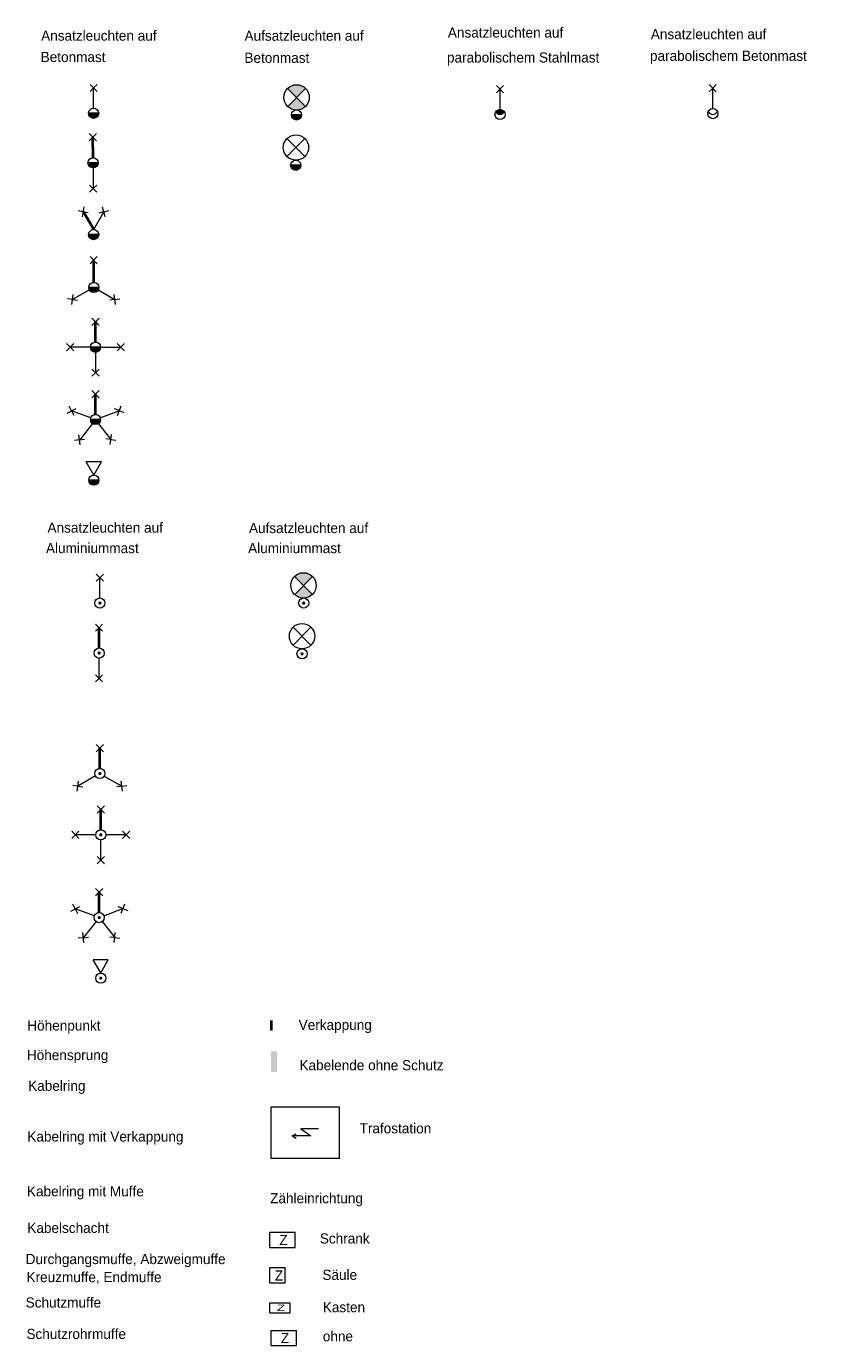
# Model space of a CAD drawing. Header units: metres. Extents: x 4506648 to 4509207, y 5994004 to 5998980.
# Tile 3 of 4: x 4509128 to 4509207, y 5994009 to 5994139. Entities that reach past the tile are written whole.
import ezdxf
from ezdxf.enums import TextEntityAlignment as Align

# ---------------------------------------------------------------- set-up
doc = ezdxf.new("R2010")
doc.units = ezdxf.units.M
doc.header["$MEASUREMENT"] = 0
doc.linetypes.add('DGN Style 3', pattern=[7.636087, 5.454348, -2.181739])
doc.layers.add('1', color=1, linetype='Continuous', lineweight=0)
doc.layers.add('Ebene 26', color=1, linetype='Continuous', lineweight=0)
doc.styles.add('Style-baufont', font='baufont.shx')

# ---------------------------------------------------------------- blocks, each defined once
blk = doc.blocks.new('LEU3_2')
at = {"layer": '1', "linetype": 'Continuous', "lineweight": 13}
blk.add_hatch(color=1, dxfattribs=at).paths.add_polyline_path([(-0.01, -1.25), (-0.13, -1.24), (-0.25, -1.22), (-0.38, -1.2), (-0.51, -1.14), (-0.62, -1.08), (-0.69, -1.05), (-0.89, -0.89), (0, 0), (-0.89, 0.89), (-0.83, 0.94), (-0.76, 0.99), (-0.68, 1.06), (-0.59, 1.1), (-0.5, 1.15), (-0.35, 1.21), (-0.18, 1.24), (0.07, 1.26), (0.26, 1.23), (0.41, 1.18), (0.51, 1.14), (0.63, 1.09), (0.79, 0.98), (0.86, 0.9), (0.89, 0.88), (0, 0), (0.89, -0.9), (0.78, -0.97), (0.65, -1.07), (0.51, -1.15), (0.39, -1.19), (0.28, -1.22), (0.11, -1.24)])
at = {"layer": '1', "color": 5, "linetype": 'Continuous', "lineweight": 13}
for p, q in [((-0.88, 0.88), (0.89, -0.9)), ((-0.87, -0.89), (0.89, 0.88))]:
    blk.add_line(p, q, dxfattribs=at)
at = {"layer": '1', "color": 1, "linetype": 'Continuous', "lineweight": 13}
blk.add_circle((0, 0), 1.25, dxfattribs=at)
blk = doc.blocks.new('LMAS5')
at = {"layer": '1', "linetype": 'Continuous', "lineweight": 0}
blk.add_hatch(color=1, dxfattribs=at).paths.add_polyline_path([(0.01, -0.5), (-0.07, -0.5), (-0.13, -0.48), (-0.18, -0.47), (-0.22, -0.45), (-0.25, -0.43), (-0.28, -0.41), (-0.33, -0.38), (-0.36, -0.35), (-0.4, -0.31), (-0.43, -0.25), (-0.46, -0.2), (-0.47, -0.16), (-0.48, -0.13), (-0.49, -0.1), (-0.5, -0.07), (-0.5, -0.03), (-0.5, 0), (0.5, 0), (0.5, -0.07), (0.48, -0.13), (0.46, -0.2), (0.43, -0.26), (0.39, -0.3), (0.35, -0.36), (0.29, -0.41), (0.24, -0.44), (0.18, -0.47), (0.12, -0.48), (0.08, -0.49)])
at = {"layer": '1', "color": 1, "linetype": 'Continuous', "lineweight": 0}
blk.add_line((0.5, 0), (-0.5, 0), dxfattribs=at)
blk.add_circle((0, 0), 0.5, dxfattribs=at)
blk = doc.blocks.new('BMS')
at = {"layer": '1', "color": 1, "linetype": 'Continuous', "lineweight": 13}
blk.add_blockref('LEU3_2', (0.001, 1.729), dxfattribs=at)
at = {"layer": '1', "color": 1, "linetype": 'Continuous', "lineweight": 0}
blk.add_blockref('LMAS5', (-0.001, 0), dxfattribs=at)
blk = doc.blocks.new('LEU1_34')
at = {"layer": '1', "color": 1, "linetype": 'Continuous', "lineweight": 0}
for p, q in [((2.537, 0.002), (2.183, 0.356)), ((2.89, 0.355), (2.183, -0.352)), ((2.537, 0.002), (2.891, -0.353))]:
    blk.add_line(p, q, dxfattribs=at)
blk = doc.blocks.new('LMAS51')
at = {"layer": '1', "linetype": 'Continuous', "lineweight": 0}
blk.add_hatch(color=1, dxfattribs=at).paths.add_polyline_path([(0.01, -0.5), (-0.07, -0.5), (-0.13, -0.48), (-0.18, -0.47), (-0.22, -0.45), (-0.25, -0.43), (-0.28, -0.41), (-0.33, -0.38), (-0.36, -0.34), (-0.4, -0.31), (-0.43, -0.25), (-0.46, -0.2), (-0.47, -0.16), (-0.48, -0.13), (-0.49, -0.1), (-0.5, -0.07), (-0.5, -0.03), (-0.5, 0), (0.5, 0), (0.5, -0.07), (0.48, -0.13), (0.46, -0.2), (0.43, -0.26), (0.4, -0.3), (0.35, -0.36), (0.29, -0.41), (0.24, -0.44), (0.18, -0.47), (0.12, -0.48), (0.08, -0.49)])
at = {"layer": '1', "color": 1, "linetype": 'Continuous', "lineweight": 13}
blk.add_line((0, 0.5), (0, 2.5), dxfattribs=at)
at = {"layer": '1', "color": 1, "linetype": 'Continuous', "lineweight": 0}
blk.add_line((0.5, 0), (-0.5, 0), dxfattribs=at)
blk.add_circle((0, 0), 0.5, dxfattribs=at)
blk = doc.blocks.new('BME')
at = {"layer": '1', "color": 1, "linetype": 'Continuous', "lineweight": 0, "rotation": 90}
blk.add_blockref('LEU1_34', (0.001, -0.039), dxfattribs=at)
at = {"layer": '1', "color": 1, "linetype": 'Continuous', "lineweight": 0}
blk.add_blockref('LMAS51', (0, 0), dxfattribs=at)
blk = doc.blocks.new('LEU1_35')
at = {"layer": '1', "color": 1, "linetype": 'Continuous', "lineweight": 0}
for p, q in [((2.536241, 0.001616), (2.182219, 0.355496)), ((2.889721, 0.354282), (2.182361, -0.352407)), ((2.536241, 0.001616), (2.889863, -0.353621))]:
    blk.add_line(p, q, dxfattribs=at)
blk = doc.blocks.new('LEU1_36')
at = {"layer": '1', "color": 1, "linetype": 'Continuous', "lineweight": 0}
for p, q in [((2.537168, 0.002319), (2.182906, 0.35565)), ((2.889368, 0.354931), (2.183012, -0.351377)), ((2.537168, 0.002319), (2.891123, -0.353227))]:
    blk.add_line(p, q, dxfattribs=at)
blk = doc.blocks.new('LMAS5_1')
at = {"layer": '1', "linetype": 'Continuous', "lineweight": 0}
blk.add_hatch(color=1, dxfattribs=at).paths.add_polyline_path([(0.01, -0.5), (-0.07, -0.5), (-0.13, -0.48), (-0.18, -0.47), (-0.22, -0.45), (-0.25, -0.43), (-0.28, -0.41), (-0.33, -0.38), (-0.36, -0.35), (-0.4, -0.31), (-0.43, -0.25), (-0.46, -0.2), (-0.47, -0.16), (-0.48, -0.14), (-0.49, -0.1), (-0.5, -0.07), (-0.5, -0.03), (-0.5, 0), (0.5, 0), (0.5, -0.07), (0.48, -0.13), (0.46, -0.2), (0.43, -0.26), (0.4, -0.3), (0.35, -0.36), (0.29, -0.41), (0.24, -0.44), (0.18, -0.47), (0.12, -0.48), (0.08, -0.49)])
at = {"layer": '1', "color": 1, "linetype": 'Continuous', "lineweight": 0}
blk.add_line((0.5, 0), (-0.5, 0), dxfattribs=at)
blk.add_circle((0, 0), 0.5, dxfattribs=at)
blk = doc.blocks.new('BMZ')
at = {"layer": 'Ebene 26', "color": 1, "linetype": 'Continuous', "lineweight": 40}
blk.add_line((0.014, 0.496), (-1.013, 2.238), dxfattribs=at)
at = {"layer": 'Ebene 26', "color": 1, "linetype": 'Continuous', "lineweight": 13}
blk.add_line((0.005, 0.496), (1.005, 2.229), dxfattribs=at)
at = {"layer": '1', "color": 1, "linetype": 'Continuous', "lineweight": 0}
for name, p, xscale, yscale, zscale, rotation in [('LEU1_36', (1.07, 3.69), 1.000002, 1.000002, 1.000002, 214.445685), ('LEU1_35', (2.215, 4.466), 1.000001, 1.000001, 1.000001, 241.468432)]:
    blk.add_blockref(name, p, dxfattribs=dict(at, xscale=xscale, yscale=yscale, zscale=zscale, rotation=rotation))
blk.add_blockref('LMAS5_1', (0, -0.001), dxfattribs=at)
blk = doc.blocks.new('LEU1_37')
at = {"layer": '1', "color": 1, "linetype": 'Continuous', "lineweight": 0}
for p, q in [((2.537, 0.002), (2.183, 0.356)), ((2.89, 0.355), (2.183, -0.352)), ((2.537, 0.002), (2.891, -0.353))]:
    blk.add_line(p, q, dxfattribs=at)
blk = doc.blocks.new('LEU1_38')
at = {"layer": '1', "color": 1, "linetype": 'Continuous', "lineweight": 0}
for p, q in [((2.537, 0.002), (2.183, 0.356)), ((2.89, 0.355), (2.183, -0.352)), ((2.537, 0.002), (2.891, -0.353))]:
    blk.add_line(p, q, dxfattribs=at)
blk = doc.blocks.new('LMAS5_2')
at = {"layer": '1', "linetype": 'Continuous', "lineweight": 0}
blk.add_hatch(color=1, dxfattribs=at).paths.add_polyline_path([(0.01, -0.5), (-0.07, -0.5), (-0.13, -0.48), (-0.18, -0.47), (-0.22, -0.45), (-0.25, -0.43), (-0.28, -0.41), (-0.33, -0.38), (-0.36, -0.35), (-0.4, -0.31), (-0.43, -0.25), (-0.46, -0.2), (-0.47, -0.16), (-0.48, -0.14), (-0.49, -0.1), (-0.5, -0.07), (-0.5, -0.03), (-0.5, 0), (0.5, 0), (0.5, -0.07), (0.48, -0.13), (0.46, -0.2), (0.43, -0.26), (0.39, -0.3), (0.35, -0.36), (0.29, -0.41), (0.24, -0.44), (0.18, -0.47), (0.12, -0.48), (0.08, -0.49)])
at = {"layer": '1', "color": 1, "linetype": 'Continuous', "lineweight": 0}
blk.add_line((0.5, 0), (-0.5, 0), dxfattribs=at)
blk.add_circle((0, 0), 0.5, dxfattribs=at)
blk = doc.blocks.new('BMD')
at = {"layer": 'Ebene 26', "color": 1, "linetype": 'Continuous', "lineweight": 40}
blk.add_line((-0.003, 0.507), (-0.015, 2.529), dxfattribs=at)
at = {"layer": 'Ebene 26', "color": 1, "linetype": 'Continuous', "lineweight": 13}
blk.add_line((0, -0.522), (0.005, -2.533), dxfattribs=at)
at = {"layer": '1', "color": 1, "linetype": 'Continuous', "lineweight": 0}
for name, p, rotation in [('LEU1_37', (-0.016, -0.001), 90), ('LEU1_38', (0.002, -0.006), 270)]:
    blk.add_blockref(name, p, dxfattribs=dict(at, rotation=rotation))
blk.add_blockref('LMAS5_2', (-0.001, 0), dxfattribs=at)
blk = doc.blocks.new('LEU1_39')
at = {"layer": '1', "color": 1, "linetype": 'Continuous', "lineweight": 0}
for p, q in [((2.537, 0.002), (2.183, 0.356)), ((2.89, 0.355), (2.183, -0.352)), ((2.537, 0.002), (2.891, -0.353))]:
    blk.add_line(p, q, dxfattribs=at)
blk = doc.blocks.new('LEU1_40')
at = {"layer": '1', "color": 1, "linetype": 'Continuous', "lineweight": 0}
for p, q in [((2.537306, 0.002454), (2.181778, 0.355769)), ((2.889595, 0.35499), (2.183009, -0.351066)), ((2.537306, 0.002454), (2.890219, -0.352639))]:
    blk.add_line(p, q, dxfattribs=at)
blk = doc.blocks.new('LEU1_41')
at = {"layer": '1', "color": 1, "linetype": 'Continuous', "lineweight": 0}
for p, q in [((2.536825, 0.002298), (2.182324, 0.355762)), ((2.889335, 0.354776), (2.182742, -0.351417)), ((2.536825, 0.002298), (2.890373, -0.353189))]:
    blk.add_line(p, q, dxfattribs=at)
blk = doc.blocks.new('LMAS5_3')
at = {"layer": '1', "linetype": 'Continuous', "lineweight": 0}
blk.add_hatch(color=1, dxfattribs=at).paths.add_polyline_path([(0.01, -0.5), (-0.07, -0.5), (-0.13, -0.48), (-0.18, -0.47), (-0.22, -0.45), (-0.25, -0.43), (-0.28, -0.41), (-0.33, -0.38), (-0.36, -0.35), (-0.4, -0.31), (-0.43, -0.25), (-0.46, -0.2), (-0.47, -0.16), (-0.48, -0.13), (-0.49, -0.1), (-0.5, -0.07), (-0.5, -0.03), (-0.5, 0), (0.5, 0), (0.5, -0.07), (0.48, -0.13), (0.46, -0.2), (0.43, -0.26), (0.4, -0.3), (0.35, -0.36), (0.29, -0.41), (0.24, -0.44), (0.18, -0.47), (0.12, -0.48), (0.08, -0.49)])
at = {"layer": '1', "color": 1, "linetype": 'Continuous', "lineweight": 0}
blk.add_line((0.5, 0), (-0.5, 0), dxfattribs=at)
blk.add_circle((0, 0), 0.5, dxfattribs=at)
blk = doc.blocks.new('BMDR')
at = {"layer": 'Ebene 26', "color": 1, "linetype": 'Continuous', "lineweight": 40}
blk.add_line((-0.008, 0.479), (-0.012, 2.672), dxfattribs=at)
at = {"layer": 'Ebene 26', "color": 1, "linetype": 'Continuous', "lineweight": 13}
for p, q in [((-0.446, -0.233), (-2.112, -1.187)), ((0.419, -0.244), (2.063, -1.187))]:
    blk.add_line(p, q, dxfattribs=at)
at = {"layer": '1', "color": 1, "linetype": 'Continuous', "lineweight": 0, "rotation": 90}
blk.add_blockref('LEU1_39', (-0.022, 0.148), dxfattribs=at)
at = {"layer": '1', "color": 1, "linetype": 'Continuous', "lineweight": 0}
blk.add_blockref('LMAS5_3', (0, -0.001), dxfattribs=at)
for name, p, xscale, yscale, zscale, rotation in [('LEU1_40', (-0.104, 0.356), 1.000005, 1.000005, 1.000005, 217.37), ('LEU1_41', (3.641, 0.804), 1.000002, 1.000002, 1.000002, 231.799751)]:
    blk.add_blockref(name, p, dxfattribs=dict(at, xscale=xscale, yscale=yscale, zscale=zscale, rotation=rotation))
blk = doc.blocks.new('LEU1_42')
at = {"layer": '1', "color": 1, "linetype": 'Continuous', "lineweight": 0}
for p, q in [((2.537, 0.002), (2.183, 0.356)), ((2.89, 0.355), (2.183, -0.352)), ((2.537, 0.002), (2.891, -0.353))]:
    blk.add_line(p, q, dxfattribs=at)
blk = doc.blocks.new('LEU1_43')
at = {"layer": '1', "color": 1, "linetype": 'Continuous', "lineweight": 0}
for p, q in [((2.537, 0.002), (2.183, 0.356)), ((2.89, 0.355), (2.183, -0.352)), ((2.537, 0.002), (2.891, -0.353))]:
    blk.add_line(p, q, dxfattribs=at)
blk = doc.blocks.new('LEU1_44')
at = {"layer": '1', "color": 1, "linetype": 'Continuous', "lineweight": 0}
for p, q in [((2.537, 0.002), (2.183, 0.356)), ((2.89, 0.355), (2.183, -0.352)), ((2.537, 0.002), (2.891, -0.353))]:
    blk.add_line(p, q, dxfattribs=at)
blk = doc.blocks.new('LEU1_45')
at = {"layer": '1', "color": 1, "linetype": 'Continuous', "lineweight": 0}
for p, q in [((2.537, 0.002), (2.183, 0.356)), ((2.89, 0.355), (2.183, -0.352)), ((2.537, 0.002), (2.891, -0.353))]:
    blk.add_line(p, q, dxfattribs=at)
blk = doc.blocks.new('LMAS5_4')
at = {"layer": '1', "linetype": 'Continuous', "lineweight": 0}
blk.add_hatch(color=1, dxfattribs=at).paths.add_polyline_path([(0.01, -0.5), (-0.07, -0.5), (-0.13, -0.48), (-0.18, -0.47), (-0.22, -0.45), (-0.25, -0.43), (-0.28, -0.41), (-0.33, -0.38), (-0.36, -0.35), (-0.4, -0.31), (-0.43, -0.25), (-0.46, -0.2), (-0.47, -0.16), (-0.48, -0.14), (-0.49, -0.1), (-0.5, -0.07), (-0.5, -0.03), (-0.5, 0), (0.5, 0), (0.5, -0.07), (0.48, -0.13), (0.46, -0.2), (0.43, -0.26), (0.4, -0.3), (0.35, -0.36), (0.29, -0.41), (0.24, -0.44), (0.18, -0.47), (0.12, -0.48), (0.08, -0.49)])
at = {"layer": '1', "color": 1, "linetype": 'Continuous', "lineweight": 0}
blk.add_line((0.5, 0), (-0.5, 0), dxfattribs=at)
blk.add_circle((0, 0), 0.5, dxfattribs=at)
blk = doc.blocks.new('BMV')
at = {"layer": 'Ebene 26', "color": 1, "linetype": 'Continuous', "lineweight": 40}
blk.add_line((0.002, 0.499), (0.002, 2.506), dxfattribs=at)
at = {"layer": 'Ebene 26', "color": 1, "linetype": 'Continuous', "lineweight": 13}
for p, q in [((-0.496, 0), (-2.485, 0)), ((0.506, 0.006), (2.506, 0.006)), ((0.003, -0.505), (0.003, -2.501))]:
    blk.add_line(p, q, dxfattribs=at)
at = {"layer": '1', "color": 1, "linetype": 'Continuous', "lineweight": 0}
for name, p, rotation in [('LEU1_42', (0.001, -0.025), 90), ('LEU1_43', (0.045, 0.002), 180), ('LEU1_45', (-0.004, 0.03), 270)]:
    blk.add_blockref(name, p, dxfattribs=dict(at, rotation=rotation))
for name, p in [('LMAS5_4', (0, -0.001)), ('LEU1_44', (-0.032, 0.003))]:
    blk.add_blockref(name, p, dxfattribs=at)
blk = doc.blocks.new('LEU4_2')
at = {"layer": '1', "color": 1, "linetype": 'Continuous', "lineweight": 13}
for p, q in [((-0.001, 0.000001), (1.298645, 0.748881)), ((-0.000999, 0.001001), (1.298355, -0.749118)), ((1.298355, -0.749118), (1.298648, 0.751881))]:
    blk.add_line(p, q, dxfattribs=at)
blk = doc.blocks.new('LMAS5_5')
at = {"layer": '1', "linetype": 'Continuous', "lineweight": 0}
blk.add_hatch(color=1, dxfattribs=at).paths.add_polyline_path([(0.01, -0.5), (-0.07, -0.5), (-0.13, -0.48), (-0.18, -0.47), (-0.22, -0.45), (-0.25, -0.43), (-0.28, -0.41), (-0.33, -0.38), (-0.36, -0.35), (-0.4, -0.31), (-0.43, -0.25), (-0.46, -0.2), (-0.47, -0.16), (-0.48, -0.14), (-0.49, -0.1), (-0.5, -0.07), (-0.5, -0.03), (-0.5, 0), (0.5, 0), (0.5, -0.07), (0.48, -0.13), (0.46, -0.2), (0.43, -0.26), (0.4, -0.3), (0.35, -0.36), (0.29, -0.41), (0.24, -0.44), (0.18, -0.47), (0.12, -0.48), (0.08, -0.49)])
at = {"layer": '1', "color": 1, "linetype": 'Continuous', "lineweight": 0}
blk.add_line((0.5, 0), (-0.5, 0), dxfattribs=at)
blk.add_circle((0, 0), 0.5, dxfattribs=at)
blk = doc.blocks.new('BMAN')
at = {"layer": '1', "color": 1, "linetype": 'Continuous', "lineweight": 13, "rotation": 90.049359}
blk.add_blockref('LEU4_2', (-0.001, 0.505), dxfattribs=at)
at = {"layer": '1', "color": 1, "linetype": 'Continuous', "lineweight": 0}
blk.add_blockref('LMAS5_5', (-0.001, 0), dxfattribs=at)
blk = doc.blocks.new('LEU1_46')
at = {"layer": '1', "color": 1, "linetype": 'Continuous', "lineweight": 0}
for p, q in [((2.537, 0.002), (2.183, 0.356)), ((2.89, 0.355), (2.183, -0.352)), ((2.537, 0.002), (2.891, -0.353))]:
    blk.add_line(p, q, dxfattribs=at)
blk = doc.blocks.new('LEU1_47')
at = {"layer": '1', "color": 1, "linetype": 'Continuous', "lineweight": 0}
for p, q in [((2.536825, 0.002298), (2.182324, 0.355762)), ((2.889335, 0.354776), (2.182742, -0.351417)), ((2.536825, 0.002298), (2.890373, -0.353189))]:
    blk.add_line(p, q, dxfattribs=at)
blk = doc.blocks.new('LEU1_48')
at = {"layer": '1', "color": 1, "linetype": 'Continuous', "lineweight": 0}
for p, q in [((2.536075, 0.001249), (2.181942, 0.355528)), ((2.888447, 0.354776), (2.182445, -0.351627)), ((2.536075, 0.001249), (2.890207, -0.353029))]:
    blk.add_line(p, q, dxfattribs=at)
blk = doc.blocks.new('LEU1_49')
at = {"layer": '1', "color": 1, "linetype": 'Continuous', "lineweight": 0}
for p, q in [((2.536482, 0.002741), (2.181668, 0.355886)), ((2.889145, 0.355372), (2.182559, -0.351443)), ((2.536482, 0.002741), (2.890184, -0.353364))]:
    blk.add_line(p, q, dxfattribs=at)
blk = doc.blocks.new('LEU1_50')
at = {"layer": '1', "color": 1, "linetype": 'Continuous', "lineweight": 0}
for p, q in [((2.536734, 0.002098), (2.181793, 0.355259)), ((2.888674, 0.354299), (2.182154, -0.351115)), ((2.536734, 0.002098), (2.890454, -0.353803))]:
    blk.add_line(p, q, dxfattribs=at)
blk = doc.blocks.new('LMAS5_6')
at = {"layer": '1', "linetype": 'Continuous', "lineweight": 0}
blk.add_hatch(color=1, dxfattribs=at).paths.add_polyline_path([(0.01, -0.5), (-0.07, -0.5), (-0.13, -0.48), (-0.18, -0.47), (-0.22, -0.45), (-0.25, -0.43), (-0.28, -0.41), (-0.33, -0.38), (-0.36, -0.35), (-0.4, -0.31), (-0.43, -0.25), (-0.46, -0.2), (-0.47, -0.16), (-0.48, -0.14), (-0.49, -0.1), (-0.5, -0.07), (-0.5, -0.03), (-0.5, 0), (0.5, 0), (0.5, -0.07), (0.48, -0.13), (0.46, -0.2), (0.43, -0.26), (0.4, -0.3), (0.35, -0.36), (0.29, -0.41), (0.24, -0.44), (0.18, -0.47), (0.12, -0.48), (0.08, -0.49)])
at = {"layer": '1', "color": 1, "linetype": 'Continuous', "lineweight": 0}
blk.add_line((0.5, 0), (-0.5, 0), dxfattribs=at)
blk.add_circle((0, 0), 0.5, dxfattribs=at)
blk = doc.blocks.new('BMF')
at = {"layer": 'Ebene 26', "color": 1, "linetype": 'Continuous', "lineweight": 40}
blk.add_line((0.002, 0.504), (0.004, 2.5), dxfattribs=at)
at = {"layer": 'Ebene 26', "color": 1, "linetype": 'Continuous', "lineweight": 13}
for p, q in [((-0.469, 0.176), (-2.347, 0.863)), ((0.442, 0.175), (2.338, 0.877)), ((-0.303, -0.374), (-1.552, -1.986)), ((0.311, -0.406), (1.516, -1.953))]:
    blk.add_line(p, q, dxfattribs=at)
at = {"layer": '1', "color": 1, "linetype": 'Continuous', "lineweight": 0, "rotation": 90}
blk.add_blockref('LEU1_46', (0.003, -0.039), dxfattribs=at)
at = {"layer": '1', "color": 1, "linetype": 'Continuous', "lineweight": 0}
for name, p, xscale, yscale, zscale, rotation in [('LEU1_48', (0.066, 0.105), 1.000003, 1.000003, 1.000003, 162.344155), ('LEU1_50', (4.66, 1.915), 1.000004, 1.000004, 1.000004, 204.032056), ('LEU1_47', (0.001, 0), 1.000002, 1.000002, 1.000002, 231.799751), ('LEU1_49', (3.487, -0.362), 1.000001, 1.000001, 1.000001, 219.017696)]:
    blk.add_blockref(name, p, dxfattribs=dict(at, xscale=xscale, yscale=yscale, zscale=zscale, rotation=rotation))
blk.add_blockref('LMAS5_6', (-0.001, 0), dxfattribs=at)
blk = doc.blocks.new('LEU2_2')
at = {"layer": '1', "color": 1, "linetype": 'Continuous', "lineweight": 13}
for p, q in [((-0.737, 0.87), (1.03, 2.637)), ((1.03, 0.87), (-0.737, 2.637))]:
    blk.add_line(p, q, dxfattribs=at)
blk.add_circle((0.146898, 1.753253), 1.25, dxfattribs=at)
blk = doc.blocks.new('LMAS5_7')
at = {"layer": '1', "linetype": 'Continuous', "lineweight": 0}
blk.add_hatch(color=1, dxfattribs=at).paths.add_polyline_path([(0.01, -0.5), (-0.07, -0.5), (-0.13, -0.48), (-0.18, -0.47), (-0.22, -0.45), (-0.25, -0.43), (-0.28, -0.41), (-0.33, -0.38), (-0.36, -0.35), (-0.4, -0.31), (-0.43, -0.25), (-0.46, -0.2), (-0.47, -0.16), (-0.48, -0.14), (-0.49, -0.1), (-0.5, -0.07), (-0.5, -0.03), (-0.5, 0), (0.5, 0), (0.5, -0.07), (0.48, -0.13), (0.46, -0.2), (0.43, -0.26), (0.4, -0.31), (0.35, -0.36), (0.29, -0.41), (0.24, -0.44), (0.18, -0.47), (0.12, -0.48), (0.08, -0.49)])
at = {"layer": '1', "color": 1, "linetype": 'Continuous', "lineweight": 0}
blk.add_line((0.5, 0), (-0.5, 0), dxfattribs=at)
blk.add_circle((0, 0), 0.5, dxfattribs=at)
blk = doc.blocks.new('BMA')
at = {"layer": '1', "color": 1, "linetype": 'Continuous', "lineweight": 13}
blk.add_blockref('LEU2_2', (-0.121, -0.005), dxfattribs=at)
at = {"layer": '1', "color": 1, "linetype": 'Continuous', "lineweight": 0}
blk.add_blockref('LMAS5_7', (0, 0), dxfattribs=at)
blk = doc.blocks.new('LEU2_5')
at = {"layer": '1', "color": 1, "linetype": 'Continuous', "lineweight": 13}
for p, q in [((-0.737, 0.87), (1.03, 2.637)), ((1.03, 0.87), (-0.737, 2.637))]:
    blk.add_line(p, q, dxfattribs=at)
blk.add_circle((0.146616, 1.754109), 1.25, dxfattribs=at)
blk = doc.blocks.new('LMAS8')
at = {"layer": '1', "linetype": 'Continuous', "lineweight": 13, "ltscale": 20}
h = blk.add_hatch(color=1, dxfattribs=at)
edge = h.paths.add_edge_path()
edge.add_arc((0.000331, -0.00034), 0.164685, 0, 360)
at = {"layer": '1', "color": 1, "linetype": 'Continuous', "lineweight": 13}
blk.add_circle((0.000331, -0.00034), 0.5, dxfattribs=at)
blk = doc.blocks.new('AMA')
at = {"layer": '1', "color": 1, "linetype": 'Continuous', "lineweight": 13}
blk.add_blockref('LEU2_5', (-0.15, -0.009), dxfattribs=at)
at = {"layer": '1', "color": 1, "linetype": 'Continuous', "lineweight": 13, "rotation": 90}
blk.add_blockref('LMAS8', (0, 0), dxfattribs=at)
blk = doc.blocks.new('LEU3_5')
at = {"layer": '1', "linetype": 'Continuous', "lineweight": 13}
blk.add_hatch(color=1, dxfattribs=at).paths.add_polyline_path([(-0.01, -1.25), (-0.13, -1.24), (-0.25, -1.22), (-0.38, -1.2), (-0.51, -1.14), (-0.62, -1.08), (-0.69, -1.05), (-0.89, -0.89), (0, 0), (-0.89, 0.89), (-0.83, 0.94), (-0.76, 0.99), (-0.68, 1.06), (-0.59, 1.1), (-0.5, 1.15), (-0.35, 1.21), (-0.18, 1.24), (0.07, 1.26), (0.26, 1.23), (0.41, 1.18), (0.51, 1.15), (0.63, 1.09), (0.79, 0.98), (0.87, 0.9), (0.89, 0.88), (0, 0), (0.89, -0.9), (0.78, -0.97), (0.65, -1.07), (0.51, -1.15), (0.39, -1.19), (0.28, -1.22), (0.11, -1.24)])
at = {"layer": '1', "color": 5, "linetype": 'Continuous', "lineweight": 13}
for p, q in [((-0.88, 0.88), (0.89, -0.9)), ((-0.87, -0.89), (0.89, 0.88))]:
    blk.add_line(p, q, dxfattribs=at)
at = {"layer": '1', "color": 1, "linetype": 'Continuous', "lineweight": 13}
blk.add_circle((0, 0), 1.25, dxfattribs=at)
blk = doc.blocks.new('LMAS8_1')
at = {"layer": '1', "linetype": 'Continuous', "lineweight": 13, "ltscale": 20}
h = blk.add_hatch(color=1, dxfattribs=at)
edge = h.paths.add_edge_path()
edge.add_arc((-0.000093, -0.000085), 0.164685, 0, 360)
at = {"layer": '1', "color": 1, "linetype": 'Continuous', "lineweight": 13}
blk.add_circle((-0.000093, -0.000085), 0.5, dxfattribs=at)
blk = doc.blocks.new('AMS')
at = {"layer": '1', "color": 1, "linetype": 'Continuous', "lineweight": 13}
blk.add_blockref('LEU3_5', (-0.019, 1.737), dxfattribs=at)
at = {"layer": '1', "color": 1, "linetype": 'Continuous', "lineweight": 13, "rotation": 90}
blk.add_blockref('LMAS8_1', (0, 0), dxfattribs=at)
blk = doc.blocks.new('LEU1_85')
at = {"layer": '1', "color": 1, "linetype": 'Continuous', "lineweight": 0}
for p, q in [((2.537, 0.002), (2.183, 0.356)), ((2.89, 0.355), (2.183, -0.352)), ((2.537, 0.002), (2.891, -0.353))]:
    blk.add_line(p, q, dxfattribs=at)
blk = doc.blocks.new('LMAS81')
at = {"layer": '1', "linetype": 'Continuous', "lineweight": 13, "ltscale": 20}
h = blk.add_hatch(color=1, dxfattribs=at)
edge = h.paths.add_edge_path()
edge.add_arc((-0.000435, -0.00008), 0.164685, 0, 360)
at = {"layer": '1', "color": 1, "linetype": 'Continuous', "lineweight": 13}
blk.add_line((0.5, 0), (2.501, 0), dxfattribs=at)
blk.add_circle((-0.000435, -0.00008), 0.5, dxfattribs=at)
blk = doc.blocks.new('AME')
at = {"layer": '1', "color": 1, "linetype": 'Continuous', "lineweight": 0, "rotation": 90}
blk.add_blockref('LEU1_85', (-0.003, -0.039), dxfattribs=at)
at = {"layer": '1', "color": 1, "linetype": 'Continuous', "lineweight": 13, "rotation": 90}
blk.add_blockref('LMAS81', (0, 0), dxfattribs=at)
blk = doc.blocks.new('LEU1_86')
at = {"layer": '1', "color": 1, "linetype": 'Continuous', "lineweight": 0}
for p, q in [((2.537, 0.002), (2.183, 0.356)), ((2.89, 0.355), (2.183, -0.352)), ((2.537, 0.002), (2.891, -0.353))]:
    blk.add_line(p, q, dxfattribs=at)
blk = doc.blocks.new('LEU1_87')
at = {"layer": '1', "color": 1, "linetype": 'Continuous', "lineweight": 0}
for p, q in [((2.537, 0.002), (2.183, 0.356)), ((2.89, 0.355), (2.183, -0.352)), ((2.537, 0.002), (2.891, -0.353))]:
    blk.add_line(p, q, dxfattribs=at)
blk = doc.blocks.new('LMAS82')
at = {"layer": '1', "linetype": 'Continuous', "lineweight": 13, "ltscale": 20}
h = blk.add_hatch(color=1, dxfattribs=at)
edge = h.paths.add_edge_path()
edge.add_arc((-0.000173, -0.00058), 0.164685, 0, 360)
at = {"layer": '1', "color": 1, "linetype": 'Continuous', "lineweight": 40}
blk.add_line((0.5, 0), (2.501, 0), dxfattribs=at)
at = {"layer": '1', "color": 1, "linetype": 'Continuous', "lineweight": 13}
blk.add_line((-2.496, -0.004), (-0.496, -0.004), dxfattribs=at)
blk.add_circle((-0.000173, -0.00058), 0.5, dxfattribs=at)
blk = doc.blocks.new('AMD')
at = {"layer": '1', "color": 1, "linetype": 'Continuous', "lineweight": 0}
for name, p, rotation in [('LEU1_86', (-0.002, -0.036), 90), ('LEU1_87', (-0.003, 0.046), 270)]:
    blk.add_blockref(name, p, dxfattribs=dict(at, rotation=rotation))
at = {"layer": '1', "color": 1, "linetype": 'Continuous', "lineweight": 40, "rotation": 90}
blk.add_blockref('LMAS82', (0, 0), dxfattribs=at)
blk = doc.blocks.new('LEU1_88')
at = {"layer": '1', "color": 1, "linetype": 'Continuous', "lineweight": 0}
for p, q in [((2.537, 0.002), (2.183, 0.356)), ((2.89, 0.355), (2.183, -0.352)), ((2.537, 0.002), (2.891, -0.353))]:
    blk.add_line(p, q, dxfattribs=at)
blk = doc.blocks.new('LEU1_89')
at = {"layer": '1', "color": 1, "linetype": 'Continuous', "lineweight": 0}
for p, q in [((2.537306, 0.002454), (2.181778, 0.355769)), ((2.889595, 0.35499), (2.183009, -0.351066)), ((2.537306, 0.002454), (2.890219, -0.352639))]:
    blk.add_line(p, q, dxfattribs=at)
blk = doc.blocks.new('LEU1_90')
at = {"layer": '1', "color": 1, "linetype": 'Continuous', "lineweight": 0}
for p, q in [((2.536825, 0.002298), (2.182324, 0.355762)), ((2.889335, 0.354776), (2.182742, -0.351417)), ((2.536825, 0.002298), (2.890373, -0.353189))]:
    blk.add_line(p, q, dxfattribs=at)
blk = doc.blocks.new('LMAS83')
at = {"layer": '1', "linetype": 'Continuous', "lineweight": 13, "ltscale": 20}
h = blk.add_hatch(color=1, dxfattribs=at)
edge = h.paths.add_edge_path()
edge.add_arc((0.000167, -0.000036), 0.164685, 0, 360)
at = {"layer": '1', "color": 1, "linetype": 'Continuous', "lineweight": 13, "ltscale": 20}
for p, q in [((-0.235, 0.441), (-1.236, 2.172)), ((-0.25, -0.434), (-1.25, -2.166))]:
    blk.add_line(p, q, dxfattribs=at)
at = {"layer": '1', "color": 1, "linetype": 'Continuous', "lineweight": 40, "ltscale": 20}
blk.add_line((0.5, 0), (2.5, 0), dxfattribs=at)
at = {"layer": '1', "color": 1, "linetype": 'Continuous', "lineweight": 13}
blk.add_circle((0.000167, -0.000036), 0.5, dxfattribs=at)
blk = doc.blocks.new('AMDR')
at = {"layer": '1', "color": 1, "linetype": 'Continuous', "lineweight": 0, "rotation": 90}
blk.add_blockref('LEU1_88', (-0.002, -0.036), dxfattribs=at)
at = {"layer": '1', "color": 1, "linetype": 'Continuous', "lineweight": 40, "ltscale": 20, "rotation": 90}
blk.add_blockref('LMAS83', (0, 0), dxfattribs=at)
at = {"layer": '1', "color": 1, "linetype": 'Continuous', "lineweight": 0}
for name, p, xscale, yscale, zscale, rotation in [('LEU1_89', (-0.158, 0.307), 1.000005, 1.000005, 1.000005, 217.37), ('LEU1_90', (3.738, 0.745), 1.000002, 1.000002, 1.000002, 231.799751)]:
    blk.add_blockref(name, p, dxfattribs=dict(at, xscale=xscale, yscale=yscale, zscale=zscale, rotation=rotation))
blk = doc.blocks.new('LEU1_91')
at = {"layer": '1', "color": 1, "linetype": 'Continuous', "lineweight": 0}
for p, q in [((2.537, 0.002), (2.183, 0.356)), ((2.89, 0.355), (2.183, -0.352)), ((2.537, 0.002), (2.891, -0.353))]:
    blk.add_line(p, q, dxfattribs=at)
blk = doc.blocks.new('LEU1_92')
at = {"layer": '1', "color": 1, "linetype": 'Continuous', "lineweight": 0}
for p, q in [((2.537, 0.002), (2.183, 0.356)), ((2.89, 0.355), (2.183, -0.352)), ((2.537, 0.002), (2.891, -0.353))]:
    blk.add_line(p, q, dxfattribs=at)
blk = doc.blocks.new('LEU1_93')
at = {"layer": '1', "color": 1, "linetype": 'Continuous', "lineweight": 0}
for p, q in [((2.537, 0.002), (2.183, 0.356)), ((2.89, 0.355), (2.183, -0.352)), ((2.537, 0.002), (2.891, -0.353))]:
    blk.add_line(p, q, dxfattribs=at)
blk = doc.blocks.new('LEU1_94')
at = {"layer": '1', "color": 1, "linetype": 'Continuous', "lineweight": 0}
for p, q in [((2.537, 0.002), (2.183, 0.356)), ((2.89, 0.355), (2.183, -0.352)), ((2.537, 0.002), (2.891, -0.353))]:
    blk.add_line(p, q, dxfattribs=at)
blk = doc.blocks.new('LMAS84')
at = {"layer": '1', "linetype": 'Continuous', "lineweight": 13, "ltscale": 20}
h = blk.add_hatch(color=1, dxfattribs=at)
edge = h.paths.add_edge_path()
edge.add_arc((-0.000193, 0.000348), 0.164685, 0, 360)
at = {"layer": '1', "color": 1, "linetype": 'Continuous', "lineweight": 13}
for p, q in [((0, 0.5), (0, 2.501)), ((-2.501, 0), (-0.5, 0)), ((0, -2.501), (0, -0.5))]:
    blk.add_line(p, q, dxfattribs=at)
at = {"layer": '1', "color": 1, "linetype": 'Continuous', "lineweight": 40}
blk.add_line((0.5, 0), (2.501, 0), dxfattribs=at)
at = {"layer": '1', "color": 1, "linetype": 'Continuous', "lineweight": 13}
blk.add_circle((-0.000193, 0.000348), 0.5, dxfattribs=at)
blk = doc.blocks.new('AMV')
at = {"layer": '1', "color": 1, "linetype": 'Continuous', "lineweight": 0}
for name, p, rotation in [('LEU1_91', (0.003, -0.036), 90), ('LEU1_92', (0.031, 0.003), 180), ('LEU1_94', (-0.001, 0.041), 270)]:
    blk.add_blockref(name, p, dxfattribs=dict(at, rotation=rotation))
at = {"layer": '1', "color": 1, "linetype": 'Continuous', "lineweight": 40, "rotation": 90}
blk.add_blockref('LMAS84', (0, 0), dxfattribs=at)
at = {"layer": '1', "color": 1, "linetype": 'Continuous', "lineweight": 0}
blk.add_blockref('LEU1_93', (-0.036, -0.002), dxfattribs=at)
blk = doc.blocks.new('LEU1_95')
at = {"layer": '1', "color": 1, "linetype": 'Continuous', "lineweight": 0}
for p, q in [((2.537, 0.002), (2.183, 0.356)), ((2.89, 0.355), (2.183, -0.352)), ((2.537, 0.002), (2.891, -0.353))]:
    blk.add_line(p, q, dxfattribs=at)
blk = doc.blocks.new('LEU1_96')
at = {"layer": '1', "color": 1, "linetype": 'Continuous', "lineweight": 0}
for p, q in [((2.536825, 0.002298), (2.182324, 0.355762)), ((2.889335, 0.354776), (2.182742, -0.351417)), ((2.536825, 0.002298), (2.890373, -0.353189))]:
    blk.add_line(p, q, dxfattribs=at)
blk = doc.blocks.new('LEU1_97')
at = {"layer": '1', "color": 1, "linetype": 'Continuous', "lineweight": 0}
for p, q in [((2.536075, 0.001249), (2.181942, 0.355528)), ((2.888447, 0.354776), (2.182445, -0.351627)), ((2.536075, 0.001249), (2.890207, -0.353029))]:
    blk.add_line(p, q, dxfattribs=at)
blk = doc.blocks.new('LEU1_98')
at = {"layer": '1', "color": 1, "linetype": 'Continuous', "lineweight": 0}
for p, q in [((2.536482, 0.002741), (2.181668, 0.355886)), ((2.889145, 0.355372), (2.182559, -0.351443)), ((2.536482, 0.002741), (2.890184, -0.353364))]:
    blk.add_line(p, q, dxfattribs=at)
blk = doc.blocks.new('LEU1_99')
at = {"layer": '1', "color": 1, "linetype": 'Continuous', "lineweight": 0}
for p, q in [((2.536734, 0.002098), (2.181793, 0.355259)), ((2.888674, 0.354299), (2.182154, -0.351115)), ((2.536734, 0.002098), (2.890454, -0.353803))]:
    blk.add_line(p, q, dxfattribs=at)
blk = doc.blocks.new('LMAS85')
at = {"layer": '1', "linetype": 'Continuous', "lineweight": 13, "ltscale": 20}
h = blk.add_hatch(color=1, dxfattribs=at)
edge = h.paths.add_edge_path()
edge.add_arc((-0.000291, -0.000554), 0.164685, 0, 360)
at = {"layer": '1', "color": 1, "linetype": 'Continuous', "lineweight": 13, "ltscale": 20}
for p, q in [((-0.395, 0.308), (-1.976, 1.548)), ((0.172, 0.47), (0.858, 2.348)), ((-0.397, -0.307), (-1.974, -1.529)), ((0.166, -0.472), (0.884, -2.34))]:
    blk.add_line(p, q, dxfattribs=at)
at = {"layer": '1', "color": 1, "linetype": 'Continuous', "lineweight": 40}
blk.add_line((0.499, -0.001), (2.499, -0.001), dxfattribs=at)
at = {"layer": '1', "color": 1, "linetype": 'Continuous', "lineweight": 13}
blk.add_circle((-0.000291, -0.000554), 0.5, dxfattribs=at)
blk = doc.blocks.new('AMF')
at = {"layer": '1', "color": 1, "linetype": 'Continuous', "lineweight": 0, "rotation": 90}
blk.add_blockref('LEU1_95', (-0.002, -0.037), dxfattribs=at)
at = {"layer": '1', "color": 1, "linetype": 'Continuous', "lineweight": 0}
for name, p, xscale, yscale, zscale, rotation in [('LEU1_97', (0.061, 0.096), 1.000003, 1.000003, 1.000003, 162.344155), ('LEU1_99', (4.661, 1.923), 1.000004, 1.000004, 1.000004, 204.032056), ('LEU1_96', (0.012, 0.014), 1.000002, 1.000002, 1.000002, 231.799751), ('LEU1_98', (3.505, -0.371), 1.000001, 1.000001, 1.000001, 219.017696)]:
    blk.add_blockref(name, p, dxfattribs=dict(at, xscale=xscale, yscale=yscale, zscale=zscale, rotation=rotation))
at = {"layer": '1', "color": 1, "linetype": 'Continuous', "lineweight": 40, "rotation": 90}
blk.add_blockref('LMAS85', (0, 0), dxfattribs=at)
blk = doc.blocks.new('LEU4_5')
at = {"layer": '1', "color": 1, "linetype": 'Continuous', "lineweight": 13}
for p, q in [((-0.001, 0.000001), (1.298645, 0.748881)), ((-0.000999, 0.001001), (1.298355, -0.749118)), ((1.298355, -0.749118), (1.298648, 0.751881))]:
    blk.add_line(p, q, dxfattribs=at)
blk = doc.blocks.new('LMAS8_2')
at = {"layer": '1', "linetype": 'Continuous', "lineweight": 13, "ltscale": 20}
h = blk.add_hatch(color=1, dxfattribs=at)
edge = h.paths.add_edge_path()
edge.add_arc((-0.000547, 0.00052), 0.164685, 0, 360)
at = {"layer": '1', "color": 1, "linetype": 'Continuous', "lineweight": 13}
blk.add_circle((-0.000547, 0.00052), 0.5, dxfattribs=at)
blk = doc.blocks.new('AMAN')
at = {"layer": '1', "color": 1, "linetype": 'Continuous', "lineweight": 13}
for name, p, rotation in [('LEU4_5', (-0.01, 0.51), 90.049359), ('LMAS8_2', (0, 0), 90)]:
    blk.add_blockref(name, p, dxfattribs=dict(at, rotation=rotation))
blk = doc.blocks.new('LEU1_100')
at = {"layer": '1', "color": 1, "linetype": 'Continuous', "lineweight": 0}
for p, q in [((2.537, 0.002), (2.183, 0.356)), ((2.89, 0.355), (2.183, -0.352)), ((2.537, 0.002), (2.891, -0.353))]:
    blk.add_line(p, q, dxfattribs=at)
blk = doc.blocks.new('LMAS2')
at = {"layer": '1', "color": 1, "linetype": 'Continuous', "lineweight": 13}
blk.add_line((0.5, 0), (2.501, 0), dxfattribs=at)
at = {"layer": '1', "color": 1, "linetype": 'Continuous', "lineweight": 0}
blk.add_circle((0.000558, -0.000135), 0.5, dxfattribs=at)
blk.add_arc((0.427032, 0.004938), 0.5, 115.941158, 245.274053, dxfattribs=at)
blk = doc.blocks.new('PB')
at = {"layer": '1', "color": 1, "linetype": 'Continuous', "lineweight": 0, "rotation": 90}
blk.add_blockref('LEU1_100', (-0.009, -0.036), dxfattribs=at)
at = {"layer": '1', "color": 1, "linetype": 'Continuous', "lineweight": 13, "rotation": 90}
blk.add_blockref('LMAS2', (0, 0), dxfattribs=at)
blk = doc.blocks.new('LEU1_101')
at = {"layer": '1', "color": 1, "linetype": 'Continuous', "lineweight": 0}
for p, q in [((2.537, 0.002), (2.183, 0.356)), ((2.89, 0.355), (2.183, -0.352)), ((2.537, 0.002), (2.891, -0.353))]:
    blk.add_line(p, q, dxfattribs=at)
blk = doc.blocks.new('LMAS1')
at = {"layer": '1', "linetype": 'Continuous', "lineweight": 0}
blk.add_hatch(color=1, dxfattribs=at).paths.add_polyline_path([(0.22, -0.45), (0.18, -0.43), (0.14, -0.4), (0.09, -0.36), (0.03, -0.3), (-0.02, -0.22), (-0.06, -0.13), (-0.07, -0.05), (-0.07, 0.02), (-0.06, 0.12), (-0.02, 0.24), (0.05, 0.33), (0.13, 0.4), (0.17, 0.44), (0.21, 0.46), (0.28, 0.41), (0.33, 0.37), (0.38, 0.33), (0.43, 0.26), (0.45, 0.21), (0.48, 0.13), (0.5, 0.07), (0.5, -0.05), (0.48, -0.16), (0.44, -0.25), (0.39, -0.31), (0.34, -0.37), (0.28, -0.42)])
at = {"layer": '1', "color": 1, "linetype": 'Continuous', "lineweight": 13}
blk.add_line((0.5, 0), (2.5, 0), dxfattribs=at)
at = {"layer": '1', "color": 1, "linetype": 'Continuous', "lineweight": 0}
blk.add_circle((0, 0), 0.5, dxfattribs=at)
blk = doc.blocks.new('PS')
at = {"layer": '1', "color": 1, "linetype": 'Continuous', "lineweight": 0, "rotation": 90}
for name, p in [('LEU1_101', (-0.003, -0.041)), ('LMAS1', (0, 0))]:
    blk.add_blockref(name, p, dxfattribs=at)
blk = doc.blocks.new('LMUF6')
at = {"layer": '1', "color": 1, "linetype": 'Continuous', "lineweight": 40, "ltscale": 20}
blk.add_line((0, -0.499), (0, 0.5), dxfattribs=at)
blk = doc.blocks.new('LMUF7')
at = {"layer": '1', "color": 1, "linetype": 'Continuous', "lineweight": 30, "extrusion": (0, 0, -1)}
blk.add_solid([(1.009, 0.304), (-1.025, 0.304), (1.009, -0.289), (-1.025, -0.289)], dxfattribs=at)
blk = doc.blocks.new('LTS1')
at = {"layer": '1', "color": 1, "linetype": 'Continuous', "lineweight": 13}
blk.add_line((2.088, 2.22), (2.46, 2.001), dxfattribs=at)
at = {"layer": '1', "color": 1, "linetype": 'Continuous', "lineweight": 0, "flags": 128}
blk.add_lwpolyline([(0.003, 5.097), (6.721, 5.095), (6.72, -0.003), (0, 0), (0.003, 5.097)], close=True, dxfattribs=at)
at = {"layer": '1', "color": 1, "linetype": 'Continuous', "lineweight": 13, "flags": 128}
blk.add_lwpolyline([(4.684, 2.933), (2.928, 2.934), (3.914, 2.219), (2.088, 2.22), (2.455, 2.441)], dxfattribs=at)
blk = doc.blocks.new('LZE1')
at = {"layer": '1', "color": 1, "linetype": 'Continuous', "lineweight": 0}
for p, q in [((-1.252, -0.749), (-1.25, 0.752)), ((-1.25, 0.752), (1.249, 0.752)), ((1.248, -0.749), (1.249, 0.752)), ((-1.252, -0.749), (1.248, -0.749))]:
    blk.add_line(p, q, dxfattribs=at)
at = {"layer": '1', "color": 1, "linetype": 'Continuous', "lineweight": 0, "style": 'Style-baufont'}
blk.add_text('Z', height=0.999936, dxfattribs=at).set_placement((0.101797, -0.006032), align=Align.MIDDLE_CENTER)
blk = doc.blocks.new('LZE2')
at = {"layer": '1', "color": 1, "linetype": 'Continuous', "lineweight": 0}
for p, q in [((-0.751, -0.751), (-0.75, 0.75)), ((-0.75, 0.75), (0.75, 0.749)), ((0.75, -0.751), (0.75, 0.749)), ((-0.751, -0.751), (0.75, -0.751))]:
    blk.add_line(p, q, dxfattribs=at)
at = {"layer": '1', "color": 1, "linetype": 'Continuous', "lineweight": 0, "style": 'Style-baufont'}
blk.add_text('Z', height=0.999966, dxfattribs=at).set_placement((0.148809, -0.028017), align=Align.MIDDLE_CENTER)
blk = doc.blocks.new('LZE3')
at = {"layer": '1', "color": 1, "linetype": 'Continuous', "lineweight": 0}
for p, q in [((-1.001, 0.5), (1, 0.501)), ((-1.001, -0.499), (-1.001, 0.5)), ((0.999, -0.499), (1, 0.501)), ((-1.001, -0.499), (0.999, -0.499))]:
    blk.add_line(p, q, dxfattribs=at)
at = {"layer": '1', "color": 1, "linetype": 'Continuous', "lineweight": 0, "style": 'Style-baufont', "width": 1.666757}
blk.add_text('Z', height=0.599922, dxfattribs=at).set_placement((0.099792, 0.001961), align=Align.MIDDLE_CENTER)
blk = doc.blocks.new('LZE4')
at = {"layer": '1', "color": 1, "linetype": 'DGN Style 3', "lineweight": 0}
for p, q in [((-1.252, -0.749), (-1.25, 0.752)), ((-1.25, 0.752), (1.249, 0.752)), ((1.248, -0.749), (1.249, 0.752)), ((-1.252, -0.749), (1.248, -0.749))]:
    blk.add_line(p, q, dxfattribs=at)
at = {"layer": '1', "color": 1, "linetype": 'Continuous', "lineweight": 0, "style": 'Style-baufont'}
blk.add_text('Z', height=0.999936, dxfattribs=at).set_placement((0.100797, -0.006032), align=Align.MIDDLE_CENTER)

msp = doc.modelspace()

# ---------------------------------------------------------------- block references
at = {"layer": '1', "color": 1, "linetype": 'Continuous', "lineweight": 0}
for name, p in [('BME', (4509135.03, 5994130.079)), ('PS', (4509175.085, 5994129.969)), ('PB', (4509196.059, 5994130.05)), ('BMD', (4509134.973, 5994125.202)), ('BMZ', (4509135.03, 5994118.133)), ('BMDR', (4509135.054, 5994112.933)), ('BMV', (4509135.215, 5994107.04)), ('BMF', (4509135.209, 5994099.917)), ('AME', (4509135.648, 5994081.847)), ('AMD', (4509135.567, 5994076.923)), ('AMDR', (4509135.648, 5994065.056)), ('AMV', (4509135.737, 5994059.025)), ('AMF', (4509135.575, 5994050.872)), ('LTS1', (4509152.523, 5994027.146)), ('LZE1', (4509153.643, 5994019.13)), ('LZE2', (4509153.158, 5994015.655)), ('LZE3', (4509153.4, 5994012.44)), ('LZE4', (4509153.789, 5994009.469))]:
    msp.add_blockref(name, p, dxfattribs=at)
at = {"layer": '1', "color": 1, "linetype": 'Continuous', "lineweight": 13}
for name, p in [('BMS', (4509155.033, 5994129.918)), ('BMA', (4509154.947, 5994124.96)), ('BMAN', (4509135.047, 5994093.944)), ('AMS', (4509155.734, 5994081.847)), ('AMA', (4509155.573, 5994076.842)), ('AMAN', (4509135.737, 5994044.914))]:
    msp.add_blockref(name, p, dxfattribs=at)
at = {"layer": '1', "color": 1, "linetype": 'Continuous', "lineweight": 40, "ltscale": 20}
msp.add_blockref('LMUF6', (4509152.573, 5994040.242), dxfattribs=at)
at = {"layer": '1', "color": 1, "linetype": 'Continuous', "lineweight": 30, "rotation": 90}
msp.add_blockref('LMUF7', (4509152.815, 5994036.686), dxfattribs=at)

# ---------------------------------------------------------------- texts
at = {"layer": '1', "color": 7, "linetype": 'Continuous', "lineweight": 0, "style": 'Style-baufont'}
for s, p in [('Ansatzleuchten auf ', (4509129.859, 5994138.229)), ('Aufsatzleuchten auf', (4509149.902, 5994138.226)), ('Ansatzleuchten auf ', (4509169.943, 5994138.535)), ('Ansatzleuchten auf ', (4509189.949, 5994138.374)), ('Betonmast ', (4509129.811, 5994136.126)), ('Betonmast ', (4509149.895, 5994136.045)), ('parabolischem Stahlmast', (4509169.858, 5994136.081)), ('parabolischem Betonmast', (4509189.864, 5994136.243)), ('Ansatzleuchten auf ', (4509130.485, 5994089.778)), ('Aufsatzleuchten auf', (4509150.343, 5994089.738)), ('Aluminiummast', (4509130.334, 5994087.763)), ('Aluminiummast', (4509150.259, 5994087.762)), ('Höhenpunkt', (4509128.495, 5994040.746)), ('Verkappung', (4509155.238, 5994040.808)), ('Höhensprung', (4509128.455, 5994037.839)), ('Kabelende ohne Schutz', (4509155.319, 5994036.837)), ('Kabelring', (4509128.576, 5994034.811)), ('Kabelring mit Verkappung', (4509128.497, 5994029.816)), ('Trafostation', (4509161.246, 5994030.622)), ('Kabelring mit Muffe', (4509128.461, 5994024.42)), ('Zähleinrichtung', (4509152.431, 5994023.738)), ('Kabelschacht', (4509128.496, 5994020.815)), ('Schrank', (4509157.327, 5994019.775)), ('Durchgangsmuffe, Abzweigmuffe', (4509128.335, 5994017.747)), ('Kreuzmuffe, Endmuffe', (4509128.416, 5994015.971)), ('Säule', (4509157.579, 5994016.196)), ('Schutzmuffe', (4509128.335, 5994013.469)), ('Kasten', (4509157.619, 5994013.007)), ('Schutzrohrmuffe', (4509128.409, 5994010.372)), ('ohne', (4509157.62, 5994010.142))]:
    msp.add_text(s, height=1, dxfattribs=at).set_placement(p, align=Align.TOP_LEFT)

doc.saveas('drawing.dxf')
